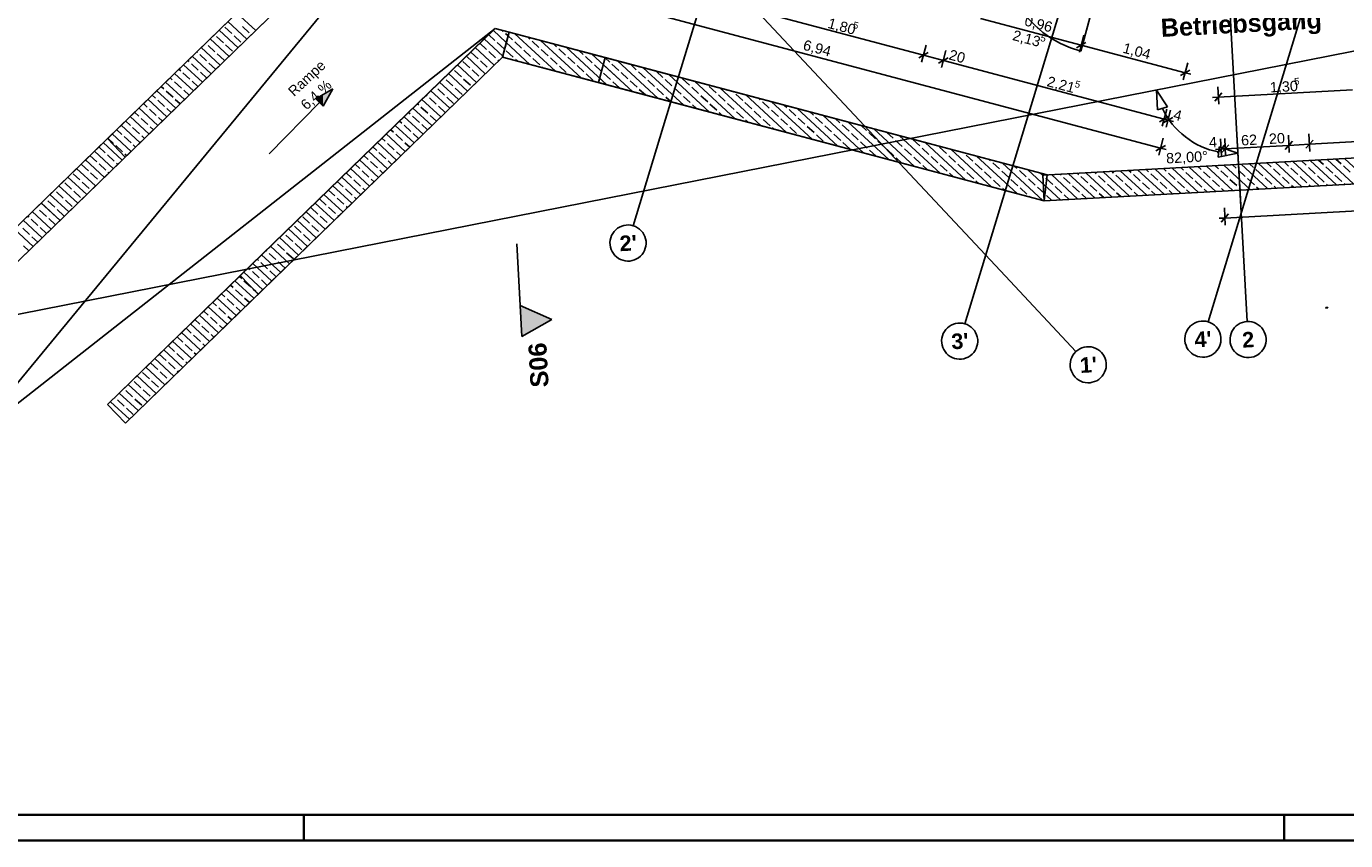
# Model space of a CAD drawing. Extents: x -181 to 1388, y 138 to 979.
# Tile 12 of 82: x 355 to 611, y 138 to 296. Entities that reach past the tile are written whole.
import ezdxf
from ezdxf.lldxf.tags import DXFTag

# ---------------------------------------------------------------- set-up
doc = ezdxf.new("R2010")
doc.units = 0
doc.layers.get('0').update_dxf_attribs({"lineweight": 25})
for name, color, linetype, lineweight, true_color in [('01 Allgemein Beschriftung', 7, 'Continuous', 25, 0x848484), ('01AFU Allgemein Bemaßung', 7, 'Continuous', 25, 0x848484), ('02 Raster Bemaßung', 7, 'Continuous', 25, 0x848484), ('20 Außenwände', 7, 'Continuous', 25, 0x848484), ('20 Innenwände', 7, 'Continuous', 25, 0x848484), ('60 Stützwand - Stützwände', 7, 'Continuous', 25, 0x848484), ('A-0', 7, 'Continuous', 25, 0x848484)]:
    doc.layers.add(name, color=color, linetype=linetype, lineweight=lineweight, true_color=true_color)
for name, color, linetype, lineweight in [('01 Schnitt Marker Gebäude', 7, 'Continuous', 25), ('02 Raster Gebäude', 7, 'Continuous', 25), ('Rahmen-A0U86KLAPE', 7, 'Continuous', 35), ('X_Rahmen', 7, 'Continuous', 25)]:
    doc.layers.add(name, color=color, linetype=linetype, lineweight=lineweight)
doc.styles.get("Standard").update_dxf_attribs({"font": 'arial.ttf'})
tags = doc.linetypes.add('Raster', pattern=[0.2, 0.1, -0.05, 0, -0.05]).pattern_tags.tags
tags[10:11] = [DXFTag(74, 4), DXFTag(75, 0), DXFTag(340, '0'), DXFTag(46, 1.0), DXFTag(50, 0.0), DXFTag(44, 0.0), DXFTag(45, 0.0)]
tags[8:9] = [DXFTag(74, 4), DXFTag(75, 0), DXFTag(340, '0'), DXFTag(46, 1.0), DXFTag(50, 0.0), DXFTag(44, 0.0), DXFTag(45, 0.0)]
tags[6:7] = [DXFTag(74, 4), DXFTag(75, 0), DXFTag(340, '0'), DXFTag(46, 1.0), DXFTag(50, 0.0), DXFTag(44, 0.0), DXFTag(45, 0.0)]
tags[4:5] = [DXFTag(74, 4), DXFTag(75, 0), DXFTag(340, '0'), DXFTag(46, 1.0), DXFTag(50, 0.0), DXFTag(44, 0.0), DXFTag(45, 0.0)]
tags = doc.linetypes.add('Schnittlinie', pattern=[0.3, 0.15, -0.075, 0, -0.075]).pattern_tags.tags
tags[10:11] = [DXFTag(74, 4), DXFTag(75, 0), DXFTag(340, '0'), DXFTag(46, 1.0), DXFTag(50, 0.0), DXFTag(44, 0.0), DXFTag(45, 0.0)]
tags[8:9] = [DXFTag(74, 4), DXFTag(75, 0), DXFTag(340, '0'), DXFTag(46, 1.0), DXFTag(50, 0.0), DXFTag(44, 0.0), DXFTag(45, 0.0)]
tags[6:7] = [DXFTag(74, 4), DXFTag(75, 0), DXFTag(340, '0'), DXFTag(46, 1.0), DXFTag(50, 0.0), DXFTag(44, 0.0), DXFTag(45, 0.0)]
tags[4:5] = [DXFTag(74, 4), DXFTag(75, 0), DXFTag(340, '0'), DXFTag(46, 1.0), DXFTag(50, 0.0), DXFTag(44, 0.0), DXFTag(45, 0.0)]
tags = doc.linetypes.add('Strichlinie eng', pattern=[0.115, 0.075, -0.04]).pattern_tags.tags
tags[6:7] = [DXFTag(74, 4), DXFTag(75, 0), DXFTag(340, '0'), DXFTag(46, 1.0), DXFTag(50, 0.0), DXFTag(44, 0.0), DXFTag(45, 0.0)]
tags[4:5] = [DXFTag(74, 4), DXFTag(75, 0), DXFTag(340, '0'), DXFTag(46, 1.0), DXFTag(50, 0.0), DXFTag(44, 0.0), DXFTag(45, 0.0)]
tags = doc.linetypes.add('Öffnungslinie Tür Fenster', pattern=[0.115, 0.075, -0.04]).pattern_tags.tags
tags[6:7] = [DXFTag(74, 4), DXFTag(75, 0), DXFTag(340, '0'), DXFTag(46, 1.0), DXFTag(50, 0.0), DXFTag(44, 0.0), DXFTag(45, 0.0)]
tags[4:5] = [DXFTag(74, 4), DXFTag(75, 0), DXFTag(340, '0'), DXFTag(46, 1.0), DXFTag(50, 0.0), DXFTag(44, 0.0), DXFTag(45, 0.0)]

# ---------------------------------------------------------------- blocks, each defined once
blk = doc.blocks.new('Blockreferenz-A07F5V03WF')
at = {"layer": 'Rahmen-A0U86KLAPE', "color": 0, "linetype": 'ByBlock', "ltscale": 0.35}
for p, q in [((-160.83, 142.99), (1383.17, 142.99)), ((409.17, 137.99), (409.17, 142.99)), ((599.17, 137.99), (599.17, 142.99)), ((-180.83, 137.99), (1388.17, 137.99))]:
    blk.add_line(p, q, dxfattribs=at)
blk = doc.blocks.new('Referenz-A07F5V09WF')
at = {"layer": '01 Schnitt Marker Gebäude', "linetype": 'Schnittlinie', "lineweight": -2, "ltscale": 156.25}
blk.add_line((450.43, 253.65), (451.08, 241.67), dxfattribs=at)
at = {"layer": '01 Schnitt Marker Gebäude', "lineweight": -2}
for p, q in [((451.41, 235.68), (451.08, 241.67)), ((451.08, 241.67), (457.24, 239)), ((457.24, 239), (451.41, 235.68))]:
    blk.add_line(p, q, dxfattribs=at)
for points in [[(451.41, 235.68), (451.08, 241.67), (451.41, 241.53)], [(451.41, 235.68), (451.41, 241.53), (457.24, 239)]]:
    blk.add_solid(points, dxfattribs=at)
at = {"layer": '01AFU Allgemein Bemaßung', "lineweight": -2}
for p, q in [((441.07, 307.81), (575.23, 272.2)), ((529.25, 290.2), (494.36, 299.47)), ((540.32, 297.33), (559.84, 292.15)), ((559.48, 290.79), (560.36, 294.08)), ((529.77, 292.14), (528.89, 288.85)), ((560.76, 292.68), (558.93, 291.61)), ((559.84, 292.15), (579.99, 286.8)), ((528.34, 289.67), (530.17, 290.74)), ((533.12, 289.18), (529.25, 290.2)), ((532.2, 288.65), (534.04, 289.71)), ((533.63, 291.11), (532.76, 287.82)), ((575.91, 277.82), (533.12, 289.18)), ((579.08, 286.26), (580.91, 287.33)), ((579.63, 285.44), (580.51, 288.73)), ((579.99, 286.8), (581.08, 286.51)), ((586.49, 280.69), (586.31, 284.09)), ((585.29, 282.03), (586.41, 282.09)), ((587.12, 282.88), (585.71, 281.3)), ((586.41, 282.09), (612.43, 283.51)), ((576.42, 279.75), (575.54, 276.46)), ((577.18, 279.55), (576.31, 276.26)), ((574.99, 277.29), (576.82, 278.35)), ((575.75, 277.08), (577.59, 278.15)), ((576.67, 277.62), (575.91, 277.82)), ((577.76, 277.33), (576.67, 277.62)), ((574.87, 270.84), (575.75, 274.13)), ((587.04, 270.61), (586.86, 274.01)), ((587.83, 270.65), (587.65, 274.06)), ((600.18, 271.33), (599.99, 274.73)), ((604.8, 273.74), (603.39, 272.16)), ((604.17, 271.55), (603.99, 274.95)), ((604.09, 272.95), (647.53, 275.33)), ((574.31, 271.66), (576.15, 272.73)), ((575.23, 272.2), (576.32, 271.91)), ((585.84, 271.95), (586.97, 272.02)), ((587.67, 272.81), (586.26, 271.23)), ((586.97, 272.02), (587.76, 272.06)), ((588.46, 272.85), (587.05, 271.27)), ((587.76, 272.06), (600.1, 272.73)), ((600.81, 273.52), (599.39, 271.94)), ((600.1, 272.73), (604.09, 272.95)), ((587.7, 258.65), (769.52, 268.61)), ((586.57, 258.59), (587.7, 258.65)), ((588.41, 259.44), (586.99, 257.86)), ((587.77, 257.25), (587.59, 260.65))]:
    blk.add_line(p, q, dxfattribs=at)
at = {"layer": '02 Raster Bemaßung', "lineweight": -2}
for p, q in [((574.44, 283.45), (574.65, 279.59)), ((574.44, 283.45), (576.55, 280.22)), ((576.55, 280.22), (574.65, 279.59)), ((590, 274.81), (590.75, 261.2)), ((586.41, 270.45), (586.55, 272.44)), ((590.2, 271.19), (586.41, 270.45)), ((590.2, 271.19), (586.55, 272.44))]:
    blk.add_line(p, q, dxfattribs=at)
blk.add_ellipse((589.37, 286.39), major_axis=(-13.77, -6.49), ratio=1, start_param=0, end_param=0.939545, dxfattribs=at)
at = {"layer": '02 Raster Gebäude', "linetype": 'Raster', "lineweight": -2, "ltscale": 56.250004}
for p, q in [((553.97, 933.19), (590.89, 258.55)), ((478.81, 276.29), (639.42, 805.98)), ((543.11, 257.29), (703.58, 786.53)), ((590.25, 257.66), (746.64, 773.47)), ((262.42, 549.18), (545.14, 247.37)), ((324.28, 234.21), (1008.61, 368.91)), ((478.81, 276.29), (473.01, 257.15)), ((590.89, 258.55), (591.99, 238.58)), ((543.11, 257.29), (537.31, 238.15)), ((590.25, 257.66), (584.44, 238.52)), ((545.14, 247.37), (558.81, 232.77))]:
    blk.add_line(p, q, dxfattribs=at)
at = {"layer": '02 Raster Gebäude', "linetype": 'ByBlock', "lineweight": -2, "ltscale": 56.250004}
for p, q in [((478.81, 276.29), (478.81, 276.29)), ((478.81, 276.29), (478.81, 276.29)), ((590.89, 258.55), (590.89, 258.55)), ((590.89, 258.55), (590.89, 258.55)), ((543.11, 257.29), (543.11, 257.29)), ((543.11, 257.29), (543.11, 257.29)), ((590.25, 257.66), (590.25, 257.66)), ((590.25, 257.66), (590.25, 257.66)), ((545.14, 247.37), (545.14, 247.37)), ((545.14, 247.37), (545.14, 247.37))]:
    blk.add_line(p, q, dxfattribs=at)
at = {"layer": '02 Raster Gebäude', "lineweight": -2}
for centre, major_axis in [((472, 253.8), (1.02, 3.35)), ((472, 253.8), (-1.02, -3.35)), ((536.29, 234.8), (1.02, 3.35)), ((536.29, 234.8), (-1.02, -3.35)), ((583.43, 235.17), (1.02, 3.35)), ((583.43, 235.17), (-1.02, -3.35)), ((592.18, 235.09), (-0.19, 3.49)), ((592.18, 235.09), (0.19, -3.49)), ((561.2, 230.21), (-2.39, 2.55)), ((561.2, 230.21), (2.39, -2.55))]:
    blk.add_ellipse(centre, major_axis=major_axis, ratio=1, start_param=0, end_param=3.141593, dxfattribs=at)
at = {"layer": '20 Außenwände', "lineweight": -2}
blk.add_line((565.09, 310.98), (559.78, 290.99), dxfattribs=at)
for centre, major_axis in [((565.09, 310.98), (-19.99, 5.31)), ((631.54, 308.35), (-20.65, -1.13))]:
    blk.add_ellipse(centre, major_axis=major_axis, ratio=1, start_param=0, end_param=1.570796, dxfattribs=at)
at = {"layer": '20 Innenwände', "lineweight": -2}
for p, q in [((607.28, 241.28), (607.65, 241.29)), ((607.28, 241.2), (607.28, 241.28)), ((607.65, 241.21), (607.28, 241.2)), ((607.65, 241.29), (607.65, 241.21))]:
    blk.add_line(p, q, dxfattribs=at)
for points in [[(607.65, 241.21), (607.28, 241.28), (607.65, 241.29)], [(607.28, 241.2), (607.28, 241.28), (607.28, 241.28)], [(607.28, 241.2), (607.28, 241.28), (607.65, 241.21)], [(607.65, 241.21), (607.65, 241.29), (607.65, 241.21)]]:
    blk.add_solid(points, dxfattribs=at)
at = {"layer": '60 Stützwand - Stützwände', "lineweight": -2}
for p, q in [((447.31, 348.01), (310.76, 215.5)), ((371.08, 274.04), (447.31, 348.02)), ((314.24, 211.92), (450.79, 344.43)), ((450.79, 344.43), (374.56, 270.45)), ((398.12, 293.32), (394.44, 296.71)), ((399.85, 294.99), (396.17, 298.38)), ((446.22, 295.4), (371.1, 222.51)), ((396.4, 291.64), (392.72, 295.04)), ((395.19, 294.39), (393.87, 295.61)), ((398.58, 294.53), (397.26, 295.75)), ((444.19, 293.43), (446.22, 295.4)), ((446.2, 293.06), (444.97, 294.19)), ((448.41, 292.65), (445.84, 295.03)), ((448.95, 294.67), (446.22, 295.4)), ((446.22, 295.4), (448.95, 294.67)), ((447.82, 294.82), (447.6, 295.03)), ((448.95, 294.67), (447.67, 289.84)), ((447.67, 289.84), (448.95, 294.67)), ((448.95, 294.67), (447.67, 289.84)), ((448.76, 293.96), (448.26, 294.42)), ((448.52, 293.03), (448.95, 294.67)), ((553.24, 267.01), (448.95, 294.67)), ((448.95, 294.67), (467.56, 289.74)), ((457.96, 287.11), (450.08, 294.37)), ((392.95, 288.29), (389.27, 291.69)), ((390.17, 292.49), (390.13, 292.53)), ((391.94, 290.86), (390.61, 292.08)), ((394.67, 289.97), (390.99, 293.36)), ((393.56, 292.62), (392.24, 293.84)), ((395.33, 291), (394, 292.22)), ((396.95, 292.76), (395.63, 293.98)), ((396.84, 247.49), (444.19, 293.43)), ((446.07, 288.28), (442.39, 291.68)), ((444.57, 291.29), (443.25, 292.51)), ((447.72, 290.02), (444.11, 293.35)), ((447.96, 291.43), (446.64, 292.65)), ((447.67, 289.84), (448.52, 293.03)), ((452.99, 288.42), (448.41, 292.65)), ((449.59, 293.2), (448.76, 293.96)), ((451.35, 291.57), (450.03, 292.79)), ((452.98, 293.33), (452.57, 293.71)), ((454.74, 291.71), (453.42, 292.93)), ((462.93, 285.79), (455.06, 293.05)), ((458.14, 291.84), (457.54, 292.39)), ((467.9, 284.47), (460.03, 291.73)), ((374.58, 218.92), (447.67, 289.84)), ((386.92, 288.96), (386.68, 289.18)), ((391.22, 286.62), (387.54, 290.01)), ((388.54, 290.72), (388.4, 290.85)), ((390.31, 289.1), (388.99, 290.32)), ((393.7, 289.23), (392.38, 290.45)), ((447.67, 289.84), (400.33, 243.9)), ((441.32, 287.77), (439.99, 288.99)), ((444.34, 286.61), (440.66, 290)), ((442.94, 289.53), (441.62, 290.75)), ((444.71, 287.9), (443.38, 289.12)), ((446.33, 289.67), (445.01, 290.89)), ((446.93, 289.12), (446.78, 289.26)), ((447.67, 289.84), (552.68, 261.98)), ((466.27, 284.9), (447.67, 289.84)), ((448.02, 289.74), (447.72, 290.02)), ((449.73, 289.81), (448.4, 291.03)), ((450.51, 289.08), (450.17, 289.4)), ((453.12, 289.94), (451.79, 291.16)), ((454.88, 288.32), (453.56, 289.54)), ((456.51, 290.08), (455.19, 291.3)), ((458.27, 288.45), (456.95, 289.67)), ((459.9, 290.22), (458.58, 291.44)), ((461.66, 288.59), (460.34, 289.81)), ((463.29, 290.36), (462.51, 291.07)), ((465.06, 288.73), (463.73, 289.95)), ((472.87, 283.15), (465, 290.42)), ((466.27, 284.9), (467.56, 289.74)), ((468.45, 288.87), (467.48, 289.76)), ((468.45, 288.87), (467.55, 289.7)), ((467.56, 289.74), (553.24, 267.01)), ((477.85, 281.83), (469.97, 289.1)), ((477.85, 281.83), (469.97, 289.1)), ((387.77, 283.27), (384.09, 286.67)), ((385.29, 287.19), (384.95, 287.5)), ((387.05, 285.57), (385.73, 286.79)), ((389.5, 284.95), (385.82, 288.34)), ((388.68, 287.33), (387.36, 288.55)), ((390.36, 285.78), (389.12, 286.92)), ((392.07, 287.47), (390.75, 288.69)), ((440.89, 283.26), (437.21, 286.66)), ((439.69, 286), (438.37, 287.22)), ((442.62, 284.93), (438.94, 288.33)), ((443.08, 286.14), (441.76, 287.36)), ((445.2, 287.45), (445.15, 287.5)), ((455.48, 287.77), (455.32, 287.91)), ((460.04, 286.83), (458.71, 288.05)), ((463.43, 286.96), (462.11, 288.18)), ((465.19, 285.34), (463.87, 286.56)), ((466.82, 287.1), (465.5, 288.32)), ((472.87, 283.15), (467.2, 288.38)), ((468.58, 285.47), (467.26, 286.69)), ((468.58, 285.47), (467.26, 286.69)), ((470.21, 287.24), (468.89, 288.46)), ((470.21, 287.24), (468.89, 288.46)), ((471.98, 285.61), (470.65, 286.83)), ((471.98, 285.61), (470.65, 286.83)), ((473.6, 287.38), (472.45, 288.44)), ((473.6, 287.38), (472.45, 288.44)), ((475.37, 285.75), (474.04, 286.97)), ((475.37, 285.75), (474.04, 286.97)), ((482.82, 280.51), (474.94, 287.78)), ((482.82, 280.51), (474.94, 287.78)), ((478.76, 285.89), (477.43, 287.11)), ((478.76, 285.89), (477.43, 287.11)), ((487.79, 279.19), (479.91, 286.46)), ((487.79, 279.19), (479.91, 286.46)), ((382.04, 283.66), (381.5, 284.16)), ((386.05, 281.6), (382.37, 284.99)), ((383.66, 285.43), (383.23, 285.83)), ((385.43, 283.8), (384.1, 285.02)), ((388.64, 284.11), (387.5, 285.16)), ((434.67, 284.1), (434.62, 284.14)), ((439.17, 281.59), (435.48, 284.98)), ((438.06, 284.24), (436.74, 285.46)), ((441.45, 284.37), (440.13, 285.59)), ((466.27, 284.9), (552.68, 261.98)), ((467.9, 284.47), (466.5, 285.76)), ((470.35, 283.85), (469.03, 285.07)), ((470.35, 283.85), (469.03, 285.07)), ((473.74, 283.98), (472.42, 285.21)), ((473.74, 283.98), (472.42, 285.21)), ((477.13, 284.12), (475.81, 285.34)), ((477.13, 284.12), (475.81, 285.34)), ((480.52, 284.26), (479.2, 285.48)), ((480.52, 284.26), (479.2, 285.48)), ((482.29, 282.63), (480.96, 283.85)), ((482.29, 282.63), (480.96, 283.85)), ((483.91, 284.4), (482.59, 285.62)), ((483.91, 284.4), (482.59, 285.62)), ((485.68, 282.77), (484.36, 283.99)), ((485.68, 282.77), (484.36, 283.99)), ((492.76, 277.88), (484.88, 285.14)), ((492.76, 277.88), (484.88, 285.14)), ((489.07, 282.91), (487.75, 284.13)), ((489.07, 282.91), (487.75, 284.13)), ((382.6, 278.25), (378.92, 281.65)), ((380.41, 281.9), (379.78, 282.48)), ((384.32, 279.92), (380.64, 283.32)), ((382.17, 280.27), (380.85, 281.49)), ((383.8, 282.04), (382.48, 283.26)), ((385.19, 280.76), (384.24, 281.63)), ((386.91, 282.44), (385.87, 283.4)), ((414.79, 283.7), (411.46, 281.74)), ((412.89, 280.34), (411.46, 281.74)), ((414.79, 283.7), (412.89, 280.34)), ((435.72, 278.24), (432.03, 281.63)), ((433.04, 282.34), (432.9, 282.47)), ((434.81, 280.71), (433.49, 281.93)), ((437.44, 279.91), (433.76, 283.31)), ((436.44, 282.47), (435.11, 283.69)), ((438.2, 280.85), (436.88, 282.07)), ((439.83, 282.61), (438.5, 283.83)), ((475.36, 282.49), (474.18, 283.58)), ((475.36, 282.49), (474.18, 283.58)), ((478.9, 282.5), (477.57, 283.72)), ((478.9, 282.5), (477.57, 283.72)), ((480.33, 281.17), (479.34, 282.09)), ((480.33, 281.17), (479.34, 282.09)), ((484.05, 281.01), (482.73, 282.23)), ((484.05, 281.01), (482.73, 282.23)), ((487.44, 281.14), (486.12, 282.36)), ((487.44, 281.14), (486.12, 282.36)), ((490.83, 281.28), (489.51, 282.5)), ((490.83, 281.28), (489.51, 282.5)), ((497.73, 276.56), (489.85, 283.82)), ((497.73, 276.56), (489.85, 283.82)), ((492.46, 283.05), (492.33, 283.16)), ((492.46, 283.05), (492.33, 283.16)), ((494.23, 281.42), (492.9, 282.64)), ((494.23, 281.42), (492.9, 282.64)), ((502.7, 275.24), (494.82, 282.5)), ((502.7, 275.24), (494.82, 282.5)), ((497.62, 281.56), (497.3, 281.85)), ((497.62, 281.56), (497.3, 281.85)), ((377.16, 278.37), (376.33, 279.13)), ((380.87, 276.58), (377.19, 279.97)), ((378.78, 280.14), (378.05, 280.81)), ((380.55, 278.51), (379.22, 279.73)), ((383.46, 279.09), (382.62, 279.87)), ((412.18, 281.04), (402.44, 271.09)), ((429.79, 278.81), (429.45, 279.12)), ((433.99, 276.56), (430.31, 279.96)), ((431.42, 280.57), (431.17, 280.8)), ((433.18, 278.94), (431.86, 280.16)), ((436.57, 279.08), (435.25, 280.3)), ((485.3, 279.85), (484.49, 280.6)), ((485.3, 279.85), (484.49, 280.6)), ((489.21, 279.52), (487.88, 280.74)), ((489.21, 279.52), (487.88, 280.74)), ((490.27, 278.54), (489.65, 279.11)), ((490.27, 278.54), (489.65, 279.11)), ((492.6, 279.65), (491.28, 280.87)), ((492.6, 279.65), (491.28, 280.87)), ((494.36, 278.03), (493.04, 279.25)), ((494.36, 278.03), (493.04, 279.25)), ((495.99, 279.79), (494.67, 281.01)), ((495.99, 279.79), (494.67, 281.01)), ((497.75, 278.16), (496.43, 279.38)), ((497.75, 278.16), (496.43, 279.38)), ((499.38, 279.93), (498.06, 281.15)), ((499.38, 279.93), (498.06, 281.15)), ((507.67, 273.92), (499.79, 281.19)), ((507.67, 273.92), (499.79, 281.19)), ((501.15, 278.3), (499.82, 279.52)), ((501.15, 278.3), (499.82, 279.52)), ((502.77, 280.07), (502.27, 280.53)), ((502.77, 280.07), (502.27, 280.53)), ((504.54, 278.44), (503.21, 279.66)), ((504.54, 278.44), (503.21, 279.66)), ((512.64, 272.6), (504.76, 279.87)), ((512.64, 272.6), (504.76, 279.87)), ((507.93, 278.58), (507.24, 279.21)), ((507.93, 278.58), (507.24, 279.21)), ((377.42, 273.23), (373.74, 276.62)), ((375.53, 276.61), (374.6, 277.46)), ((379.15, 274.9), (375.47, 278.3)), ((377.29, 274.98), (375.97, 276.2)), ((378.92, 276.74), (377.6, 277.96)), ((380.01, 275.74), (379.36, 276.34)), ((381.74, 277.41), (380.99, 278.1)), ((430.54, 273.22), (426.86, 276.61)), ((428.16, 277.04), (427.72, 277.45)), ((432.27, 274.89), (428.58, 278.29)), ((429.93, 275.42), (428.6, 276.64)), ((431.55, 277.18), (430.23, 278.4)), ((433.13, 275.73), (432, 276.77)), ((434.85, 277.4), (433.62, 278.54)), ((495.24, 277.22), (494.8, 277.62)), ((495.24, 277.22), (494.8, 277.62)), ((499.52, 276.54), (498.2, 277.76)), ((499.52, 276.54), (498.2, 277.76)), ((502.91, 276.68), (501.59, 277.9)), ((502.91, 276.68), (501.59, 277.9)), ((504.67, 275.05), (503.35, 276.27)), ((504.67, 275.05), (503.35, 276.27)), ((506.3, 276.81), (504.98, 278.03)), ((506.3, 276.81), (504.98, 278.03)), ((508.07, 275.19), (506.74, 276.41)), ((508.07, 275.19), (506.74, 276.41)), ((509.69, 276.95), (508.37, 278.17)), ((509.69, 276.95), (508.37, 278.17)), ((517.61, 271.28), (509.73, 278.55)), ((517.61, 271.28), (509.73, 278.55)), ((511.46, 275.32), (510.13, 276.54)), ((511.46, 275.32), (510.13, 276.54)), ((513.08, 277.09), (512.21, 277.89)), ((513.08, 277.09), (512.21, 277.89)), ((514.85, 275.46), (513.52, 276.68)), ((514.85, 275.46), (513.52, 276.68)), ((522.58, 269.96), (514.7, 277.23)), ((522.58, 269.96), (514.7, 277.23)), ((518.24, 275.6), (517.18, 276.57)), ((518.24, 275.6), (517.18, 276.57)), ((310.76, 215.5), (371.08, 274.04)), ((371.08, 274.04), (374.56, 270.45)), ((372.28, 273.08), (371.15, 274.11)), ((375.7, 271.55), (372.02, 274.95)), ((373.9, 274.84), (372.88, 275.79)), ((375.67, 273.22), (374.34, 274.44)), ((378.28, 274.07), (377.73, 274.57)), ((424.91, 273.51), (424.27, 274.1)), ((428.82, 271.54), (425.13, 274.94)), ((426.54, 275.28), (426, 275.77)), ((428.3, 273.65), (426.98, 274.87)), ((431.4, 274.05), (430.37, 275.01)), ((500.21, 275.9), (499.96, 276.13)), ((500.21, 275.9), (499.96, 276.13)), ((505.18, 274.58), (505.12, 274.64)), ((505.18, 274.58), (505.12, 274.64)), ((509.83, 273.56), (508.51, 274.78)), ((509.83, 273.56), (508.51, 274.78)), ((513.22, 273.7), (511.9, 274.92)), ((513.22, 273.7), (511.9, 274.92)), ((516.61, 273.83), (515.29, 275.05)), ((516.61, 273.83), (515.29, 275.05)), ((520, 273.97), (518.68, 275.19)), ((520, 273.97), (518.68, 275.19)), ((527.55, 268.65), (519.67, 275.91)), ((527.55, 268.65), (519.67, 275.91)), ((523.4, 274.11), (522.15, 275.25)), ((523.4, 274.11), (522.15, 275.25)), ((525.16, 272.48), (523.84, 273.7)), ((525.16, 272.48), (523.84, 273.7)), ((532.52, 267.33), (524.64, 274.59)), ((532.52, 267.33), (524.64, 274.59)), ((528.55, 272.62), (527.23, 273.84)), ((528.55, 272.62), (527.23, 273.84)), ((702.49, 275.18), (552.41, 266.97)), ((372.25, 268.21), (368.56, 271.6)), ((372.25, 268.21), (368.57, 271.6)), ((370.65, 271.31), (369.43, 272.44)), ((370.65, 271.31), (369.43, 272.44)), ((373.97, 269.88), (370.29, 273.28)), ((373.97, 269.88), (370.29, 273.28)), ((374.04, 271.45), (372.72, 272.67)), ((376.56, 272.39), (376.11, 272.81)), ((425.37, 268.2), (421.68, 271.59)), ((423.28, 271.75), (422.55, 272.43)), ((427.09, 269.87), (423.41, 273.26)), ((425.05, 270.12), (423.72, 271.34)), ((426.67, 271.89), (425.35, 273.11)), ((427.95, 270.71), (427.11, 271.48)), ((429.68, 272.38), (428.74, 273.24)), ((514.99, 272.07), (513.66, 273.29)), ((514.99, 272.07), (513.66, 273.29)), ((518.38, 272.21), (517.05, 273.43)), ((518.38, 272.21), (517.05, 273.43)), ((520.09, 270.62), (518.82, 271.8)), ((520.09, 270.62), (518.82, 271.8)), ((521.77, 272.34), (520.45, 273.56)), ((521.77, 272.34), (520.45, 273.56)), ((523.53, 270.72), (522.21, 271.94)), ((523.53, 270.72), (522.21, 271.94)), ((526.92, 270.85), (525.6, 272.07)), ((526.92, 270.85), (525.6, 272.07)), ((530.32, 270.99), (528.99, 272.21)), ((530.32, 270.99), (528.99, 272.21)), ((537.49, 266.01), (529.61, 273.28)), ((537.49, 266.01), (529.61, 273.28)), ((533.71, 271.13), (532.38, 272.35)), ((533.71, 271.13), (532.38, 272.35)), ((542.46, 264.69), (534.58, 271.96)), ((542.46, 264.69), (534.58, 271.96)), ((537.1, 271.27), (537.06, 271.3)), ((537.1, 271.27), (537.06, 271.3)), ((314.24, 211.92), (374.56, 270.45)), ((367.39, 267.79), (366.07, 269.01)), ((367.39, 267.79), (366.07, 269.01)), ((370.52, 266.53), (366.84, 269.93)), ((370.52, 266.53), (366.84, 269.93)), ((369.02, 269.55), (367.7, 270.77)), ((369.02, 269.55), (367.7, 270.76)), ((370.79, 267.92), (369.46, 269.14)), ((370.79, 267.92), (369.46, 269.14)), ((372.41, 269.69), (371.09, 270.91)), ((372.41, 269.69), (371.09, 270.91)), ((373.11, 269.04), (372.85, 269.28)), ((373.11, 269.04), (372.85, 269.28)), ((374.83, 270.72), (374.48, 271.04)), ((420.03, 268.22), (419.1, 269.08)), ((423.64, 266.52), (419.96, 269.92)), ((421.66, 269.98), (420.82, 270.75)), ((423.42, 268.36), (422.1, 269.58)), ((426.23, 269.03), (425.49, 269.72)), ((525.06, 269.31), (523.97, 270.31)), ((525.06, 269.31), (523.97, 270.31)), ((528.69, 269.23), (527.37, 270.45)), ((528.69, 269.23), (527.37, 270.45)), ((530.03, 267.99), (529.13, 268.82)), ((530.03, 267.99), (529.13, 268.82)), ((532.08, 269.37), (530.76, 270.59)), ((532.08, 269.37), (530.76, 270.59)), ((533.84, 267.74), (532.52, 268.96)), ((533.84, 267.74), (532.52, 268.96)), ((535.47, 269.5), (534.15, 270.72)), ((535.47, 269.5), (534.15, 270.72)), ((537.24, 267.88), (535.91, 269.1)), ((537.24, 267.88), (535.91, 269.1)), ((538.86, 269.64), (537.54, 270.86)), ((538.86, 269.64), (537.54, 270.86)), ((540.63, 268.01), (539.3, 269.23)), ((540.63, 268.01), (539.3, 269.23)), ((547.43, 263.37), (539.55, 270.64)), ((547.43, 263.37), (539.55, 270.64)), ((542.25, 269.78), (542.03, 269.98)), ((542.25, 269.78), (542.03, 269.98)), ((544.02, 268.15), (542.69, 269.37)), ((544.02, 268.15), (542.69, 269.37)), ((552.4, 262.05), (544.52, 269.32)), ((552.4, 262.05), (544.52, 269.32)), ((547.41, 268.29), (547, 268.66)), ((547.41, 268.29), (547, 268.66)), ((552.68, 261.97), (702.76, 270.19)), ((585.92, 263.79), (580.79, 268.52)), ((583.09, 268.04), (582.46, 268.61)), ((589.26, 263.98), (584.13, 268.7)), ((586.48, 268.17), (585.8, 268.79)), ((592.6, 264.16), (587.48, 268.89)), ((589.87, 268.31), (589.15, 268.98)), ((595.94, 264.34), (590.82, 269.07)), ((593.26, 268.45), (592.49, 269.16)), ((599.29, 264.53), (594.16, 269.25)), ((596.65, 268.59), (595.83, 269.34)), ((602.63, 264.71), (597.5, 269.43)), ((600.04, 268.72), (599.17, 269.53)), ((605.97, 264.89), (600.84, 269.62)), ((603.44, 268.86), (602.52, 269.71)), ((609.31, 265.07), (604.19, 269.8)), ((606.83, 269), (605.86, 269.89)), ((608.59, 267.37), (607.27, 268.59)), ((612.65, 265.26), (607.53, 269.98)), ((610.22, 269.14), (609.2, 270.08)), ((611.98, 267.51), (610.66, 268.73)), ((616, 265.44), (610.87, 270.17)), ((367.07, 263.19), (363.39, 266.58)), ((367.07, 263.19), (363.39, 266.58)), ((365.77, 266.02), (364.44, 267.24)), ((365.77, 266.02), (364.44, 267.24)), ((368.8, 264.86), (365.11, 268.25)), ((368.8, 264.86), (365.12, 268.25)), ((369.16, 266.16), (367.84, 267.38)), ((369.16, 266.16), (367.84, 267.38)), ((371.38, 267.37), (371.23, 267.52)), ((371.38, 267.37), (371.23, 267.52)), ((420.19, 263.17), (416.51, 266.57)), ((418.4, 266.46), (417.37, 267.41)), ((421.92, 264.85), (418.23, 268.24)), ((420.17, 264.83), (418.84, 266.05)), ((421.79, 266.59), (420.47, 267.81)), ((422.78, 265.68), (422.23, 266.19)), ((424.5, 267.36), (423.86, 267.95)), ((535, 266.67), (534.29, 267.33)), ((535, 266.67), (534.29, 267.33)), ((539, 266.25), (537.68, 267.47)), ((539, 266.25), (537.68, 267.47)), ((542.39, 266.39), (541.07, 267.61)), ((542.39, 266.39), (541.07, 267.61)), ((544.16, 264.76), (542.83, 265.98)), ((544.16, 264.76), (542.83, 265.98)), ((545.78, 266.52), (544.46, 267.74)), ((545.78, 266.52), (544.46, 267.74)), ((547.55, 264.9), (546.22, 266.12)), ((547.55, 264.9), (546.22, 266.12)), ((549.17, 266.66), (547.85, 267.88)), ((549.17, 266.66), (547.85, 267.88)), ((552.99, 264.77), (549.49, 268)), ((552.99, 264.77), (549.49, 268)), ((550.94, 265.03), (549.62, 266.25)), ((550.94, 265.03), (549.62, 266.25)), ((552.57, 266.8), (551.98, 267.34)), ((552.57, 266.8), (551.98, 267.34)), ((552.41, 266.97), (552.68, 261.97)), ((552.57, 266.8), (552.41, 266.94)), ((552.68, 261.98), (553.24, 267.01)), ((552.68, 261.98), (553.24, 267.01)), ((554.33, 265.17), (553.01, 266.39)), ((553.16, 266.25), (553.01, 266.39)), ((553.16, 266.25), (553.01, 266.39)), ((559.18, 262.33), (554.06, 267.06)), ((555.96, 266.94), (555.73, 267.15)), ((557.72, 265.31), (556.4, 266.53)), ((562.52, 262.51), (557.4, 267.24)), ((559.35, 267.07), (559.07, 267.33)), ((561.11, 265.45), (559.79, 266.67)), ((565.87, 262.7), (560.74, 267.42)), ((562.74, 267.21), (562.41, 267.51)), ((564.5, 265.58), (563.18, 266.8)), ((569.21, 262.88), (564.08, 267.61)), ((566.13, 267.35), (565.75, 267.7)), ((567.9, 265.72), (566.57, 266.94)), ((572.55, 263.06), (567.42, 267.79)), ((569.52, 267.49), (569.09, 267.88)), ((571.29, 265.86), (569.96, 267.08)), ((575.89, 263.24), (570.77, 267.97)), ((572.91, 267.62), (572.44, 268.06)), ((574.68, 266), (573.35, 267.22)), ((579.23, 263.43), (574.11, 268.15)), ((576.3, 267.76), (575.78, 268.25)), ((578.07, 266.13), (576.75, 267.35)), ((582.58, 263.61), (577.45, 268.34)), ((579.7, 267.9), (579.12, 268.43)), ((581.46, 266.27), (580.14, 267.49)), ((584.85, 266.41), (583.53, 267.63)), ((586.62, 264.78), (585.29, 266)), ((588.24, 266.55), (586.92, 267.77)), ((590.01, 264.92), (588.68, 266.14)), ((591.63, 266.68), (590.31, 267.9)), ((593.4, 265.06), (592.08, 266.28)), ((595.03, 266.82), (593.7, 268.04)), ((596.79, 265.19), (595.47, 266.41)), ((598.42, 266.96), (597.09, 268.18)), ((600.18, 265.33), (598.86, 266.55)), ((601.81, 267.1), (600.48, 268.32)), ((603.57, 265.47), (602.25, 266.69)), ((605.2, 267.23), (603.88, 268.45)), ((606.96, 265.61), (605.64, 266.83)), ((610.36, 265.74), (609.03, 266.96)), ((362.51, 262.49), (361.19, 263.71)), ((362.51, 262.49), (361.19, 263.71)), ((365.35, 261.51), (361.66, 264.91)), ((365.35, 261.51), (361.67, 264.91)), ((364.14, 264.26), (362.82, 265.48)), ((364.14, 264.26), (362.82, 265.48)), ((365.9, 262.63), (364.58, 263.85)), ((365.9, 262.63), (364.58, 263.85)), ((367.53, 264.39), (366.21, 265.61)), ((367.53, 264.39), (366.21, 265.61)), ((369.66, 265.7), (369.6, 265.75)), ((369.66, 265.7), (369.6, 265.75)), ((415.15, 262.93), (413.92, 264.06)), ((418.47, 261.5), (414.78, 264.89)), ((416.77, 264.69), (415.65, 265.73)), ((418.54, 263.06), (417.22, 264.28)), ((421.05, 264.01), (420.61, 264.42)), ((539.98, 265.35), (539.44, 265.84)), ((539.98, 265.35), (539.44, 265.84)), ((544.95, 264.03), (544.6, 264.35)), ((544.95, 264.03), (544.6, 264.35)), ((549.31, 263.27), (547.99, 264.49)), ((549.31, 263.27), (547.99, 264.49)), ((552.7, 263.41), (551.38, 264.63)), ((552.7, 263.41), (551.38, 264.63)), ((555.84, 262.15), (552.51, 265.22)), ((552.7, 263.41), (552.6, 263.5)), ((556.09, 263.54), (554.77, 264.77)), ((559.49, 263.68), (558.16, 264.9)), ((562.88, 263.82), (561.55, 265.04)), ((564.2, 262.6), (563.32, 263.41)), ((566.27, 263.96), (564.94, 265.18)), ((567.54, 262.79), (566.71, 263.55)), ((569.66, 264.09), (568.34, 265.31)), ((570.88, 262.97), (570.1, 263.69)), ((573.05, 264.23), (571.73, 265.45)), ((574.22, 263.15), (573.49, 263.83)), ((576.44, 264.37), (575.12, 265.59)), ((577.56, 263.34), (576.88, 263.96)), ((579.83, 264.51), (578.51, 265.73)), ((580.91, 263.52), (580.27, 264.1)), ((583.22, 264.64), (581.9, 265.86)), ((584.25, 263.7), (583.67, 264.24)), ((587.59, 263.88), (587.06, 264.38)), ((590.93, 264.07), (590.45, 264.51)), ((594.27, 264.25), (593.84, 264.65)), ((597.62, 264.43), (597.23, 264.79)), ((600.96, 264.62), (600.62, 264.93)), ((604.3, 264.8), (604.01, 265.06)), ((607.64, 264.98), (607.41, 265.2)), ((610.98, 265.17), (610.8, 265.34)), ((361.9, 258.16), (358.21, 261.56)), ((361.9, 258.16), (358.22, 261.56)), ((359.12, 262.35), (359.08, 262.4)), ((359.12, 262.35), (359.08, 262.4)), ((360.89, 260.73), (359.56, 261.95)), ((360.89, 260.73), (359.56, 261.95)), ((363.62, 259.84), (359.94, 263.23)), ((363.62, 259.84), (359.94, 263.23)), ((364.28, 260.86), (362.95, 262.09)), ((364.28, 260.86), (362.95, 262.09)), ((415.02, 258.15), (411.33, 261.55)), ((413.52, 261.16), (412.2, 262.38)), ((416.74, 259.83), (413.06, 263.22)), ((416.91, 261.3), (415.59, 262.52)), ((417.6, 260.66), (417.35, 260.89)), ((419.33, 262.34), (418.98, 262.66)), ((549.92, 262.71), (549.75, 262.86)), ((549.92, 262.71), (549.75, 262.86)), ((554.17, 262.06), (553.14, 263)), ((557.51, 262.24), (556.54, 263.14)), ((560.85, 262.42), (559.93, 263.28)), ((355.87, 258.83), (355.63, 259.05)), ((355.87, 258.83), (355.63, 259.05)), ((357.63, 257.2), (356.31, 258.42)), ((357.63, 257.2), (356.31, 258.42)), ((360.17, 256.49), (356.49, 259.88)), ((360.17, 256.49), (356.49, 259.88)), ((357.5, 260.59), (357.35, 260.72)), ((357.5, 260.59), (357.35, 260.72)), ((359.26, 258.96), (357.94, 260.18)), ((359.26, 258.96), (357.94, 260.18)), ((361.02, 257.34), (359.7, 258.56)), ((361.02, 257.34), (359.7, 258.56)), ((362.65, 259.1), (361.33, 260.32)), ((362.65, 259.1), (361.33, 260.32)), ((410.27, 257.63), (408.94, 258.85)), ((413.29, 256.48), (409.61, 259.87)), ((411.89, 259.4), (410.57, 260.62)), ((413.66, 257.77), (412.34, 258.99)), ((415.29, 259.54), (413.96, 260.76)), ((415.88, 258.99), (415.73, 259.13)), ((356.72, 253.14), (353.04, 256.54)), ((356.72, 253.14), (353.04, 256.54)), ((356.01, 255.43), (354.68, 256.65)), ((356.01, 255.43), (354.68, 256.65)), ((358.45, 254.82), (354.76, 258.21)), ((358.45, 254.82), (354.77, 258.21)), ((359.31, 255.65), (358.07, 256.79)), ((359.31, 255.65), (358.07, 256.79)), ((409.84, 253.13), (406.16, 256.52)), ((408.64, 255.87), (407.32, 257.09)), ((411.57, 254.8), (407.88, 258.2)), ((412.03, 256.01), (410.71, 257.23)), ((414.15, 257.31), (414.1, 257.36)), ((355.86, 252.3), (354.82, 253.26)), ((355.86, 252.3), (354.82, 253.26)), ((357.58, 253.98), (356.45, 255.03)), ((357.58, 253.98), (356.45, 255.03)), ((406.39, 249.78), (402.71, 253.18)), ((403.62, 253.97), (403.57, 254.01)), ((405.39, 252.34), (404.06, 253.56)), ((408.12, 251.46), (404.43, 254.85)), ((407.01, 254.1), (405.69, 255.33)), ((408.78, 252.48), (407.45, 253.7)), ((410.4, 254.24), (409.08, 255.46)), ((400.37, 250.44), (400.12, 250.67)), ((404.67, 248.11), (400.98, 251.5)), ((401.99, 252.2), (401.85, 252.34)), ((403.76, 250.58), (402.44, 251.8)), ((407.15, 250.71), (405.83, 251.93)), ((401.22, 244.76), (397.53, 248.15)), ((398.74, 248.67), (398.4, 248.99)), ((400.51, 247.05), (399.18, 248.27)), ((402.94, 246.43), (399.26, 249.83)), ((402.13, 248.81), (400.81, 250.03)), ((403.8, 247.27), (402.57, 248.41)), ((405.52, 248.95), (404.2, 250.17)), ((371.1, 222.51), (396.84, 247.49)), ((395.49, 245.15), (394.95, 245.65)), ((395.49, 245.15), (394.95, 245.64)), ((399.49, 243.09), (395.81, 246.48)), ((399.49, 243.09), (395.81, 246.48)), ((397.11, 246.91), (396.67, 247.32)), ((397.11, 246.91), (396.67, 247.32)), ((396.84, 247.49), (400.33, 243.9)), ((398.88, 245.28), (397.56, 246.5)), ((398.88, 245.28), (397.56, 246.5)), ((402.08, 245.6), (400.95, 246.64)), ((374.58, 218.92), (400.33, 243.9)), ((396.04, 239.74), (392.36, 243.13)), ((396.04, 239.74), (392.36, 243.13)), ((393.86, 243.38), (393.22, 243.97)), ((393.86, 243.38), (393.22, 243.97)), ((397.77, 241.41), (394.08, 244.81)), ((397.77, 241.41), (394.08, 244.81)), ((395.62, 241.75), (394.3, 242.97)), ((395.62, 241.75), (394.3, 242.97)), ((397.25, 243.52), (395.93, 244.74)), ((397.25, 243.52), (395.93, 244.74)), ((398.63, 242.25), (397.69, 243.11)), ((398.63, 242.25), (397.69, 243.11)), ((399.84, 244.4), (399.32, 244.88)), ((400.35, 243.92), (399.32, 244.88)), ((390.61, 239.85), (389.77, 240.62)), ((390.61, 239.85), (389.77, 240.62)), ((394.32, 238.06), (390.63, 241.46)), ((394.32, 238.06), (390.63, 241.46)), ((392.23, 241.62), (391.5, 242.3)), ((392.23, 241.62), (391.5, 242.3)), ((394, 239.99), (392.67, 241.21)), ((394, 239.99), (392.67, 241.21)), ((396.9, 240.58), (396.07, 241.35)), ((396.9, 240.58), (396.07, 241.35)), ((390.87, 234.72), (387.18, 238.11)), ((390.87, 234.72), (387.18, 238.11)), ((388.98, 238.09), (388.05, 238.95)), ((388.98, 238.09), (388.05, 238.95)), ((392.59, 236.39), (388.91, 239.79)), ((392.59, 236.39), (388.91, 239.79)), ((392.37, 238.23), (391.05, 239.45)), ((392.37, 238.23), (391.05, 239.45)), ((393.45, 237.23), (392.81, 237.82)), ((393.45, 237.23), (392.81, 237.82)), ((395.18, 238.9), (394.44, 239.58)), ((395.18, 238.9), (394.44, 239.58)), ((385.73, 234.56), (384.6, 235.6)), ((385.73, 234.56), (384.6, 235.6)), ((389.14, 233.04), (385.46, 236.44)), ((389.14, 233.04), (385.46, 236.44)), ((387.35, 236.32), (386.32, 237.28)), ((387.35, 236.32), (386.32, 237.27)), ((389.12, 234.7), (387.79, 235.92)), ((389.12, 234.7), (387.79, 235.92)), ((390.74, 236.46), (389.42, 237.68)), ((390.74, 236.46), (389.42, 237.68)), ((391.73, 235.55), (391.18, 236.05)), ((391.73, 235.55), (391.18, 236.05)), ((385.69, 229.69), (382.01, 233.09)), ((385.69, 229.69), (382.01, 233.09)), ((384.1, 232.79), (382.87, 233.93)), ((384.1, 232.79), (382.87, 233.93)), ((387.42, 231.37), (383.73, 234.76)), ((387.42, 231.37), (383.73, 234.76)), ((387.49, 232.93), (386.17, 234.15)), ((387.49, 232.93), (386.17, 234.15)), ((390, 233.88), (389.56, 234.29)), ((390, 233.88), (389.56, 234.29)), ((380.84, 229.27), (379.52, 230.49)), ((380.84, 229.27), (379.52, 230.49)), ((383.97, 228.02), (380.28, 231.42)), ((383.97, 228.02), (380.28, 231.42)), ((382.47, 231.03), (381.15, 232.25)), ((382.47, 231.03), (381.15, 232.25)), ((384.24, 229.4), (382.91, 230.62)), ((384.24, 229.4), (382.91, 230.62)), ((385.86, 231.17), (384.54, 232.39)), ((385.86, 231.17), (384.54, 232.39)), ((386.55, 230.53), (386.3, 230.76)), ((386.55, 230.53), (386.3, 230.76)), ((388.28, 232.21), (387.93, 232.53)), ((388.28, 232.21), (387.93, 232.53)), ((380.52, 224.67), (376.83, 228.07)), ((380.52, 224.67), (376.83, 228.07)), ((379.22, 227.5), (377.89, 228.72)), ((379.22, 227.5), (377.89, 228.72)), ((382.24, 226.35), (378.56, 229.74)), ((382.24, 226.35), (378.56, 229.74)), ((382.61, 227.64), (381.29, 228.86)), ((382.61, 227.64), (381.29, 228.86)), ((384.83, 228.86), (384.68, 229)), ((384.83, 228.86), (384.68, 229)), ((375.96, 223.97), (374.64, 225.19)), ((375.96, 223.97), (374.64, 225.19)), ((378.79, 223), (375.11, 226.39)), ((378.79, 223), (375.11, 226.39)), ((377.59, 225.74), (376.27, 226.96)), ((377.59, 225.74), (376.27, 226.96)), ((379.36, 224.11), (378.03, 225.33)), ((379.36, 224.11), (378.03, 225.33)), ((380.98, 225.87), (379.66, 227.09)), ((380.98, 225.87), (379.66, 227.09)), ((383.1, 227.18), (383.05, 227.23)), ((383.1, 227.18), (383.05, 227.23)), ((371.1, 222.51), (374.58, 218.92)), ((371.1, 222.51), (374.58, 218.92)), ((375.34, 219.65), (371.66, 223.05)), ((375.34, 219.65), (371.66, 223.05)), ((372.57, 223.84), (372.52, 223.88)), ((372.57, 223.84), (372.52, 223.88)), ((374.34, 222.21), (373.01, 223.43)), ((374.34, 222.21), (373.01, 223.43)), ((377.06, 221.33), (373.38, 224.72)), ((377.06, 221.33), (373.38, 224.72)), ((377.73, 222.35), (376.41, 223.57)), ((377.73, 222.35), (376.41, 223.57)), ((376.1, 220.58), (374.78, 221.8)), ((376.1, 220.58), (374.78, 221.8))]:
    blk.add_line(p, q, dxfattribs=at)
at = {"layer": '60 Stützwand - Stützwände', "linetype": 'Öffnungslinie Tür Fenster', "lineweight": -2, "ltscale": 56.250004}
for p, q in [((450.38, 344.02), (344.39, 215.44)), ((344.39, 215.44), (446.22, 295.4))]:
    blk.add_line(p, q, dxfattribs=at)
at = {"layer": '60 Stützwand - Stützwände', "linetype": 'Strichlinie eng', "lineweight": -2, "ltscale": 109.375}
for p, q in [((467.56, 289.74), (553.24, 267.01)), ((552.68, 261.98), (466.27, 284.9)), ((310.76, 215.5), (371.08, 274.04)), ((374.56, 270.45), (314.24, 211.92)), ((553.24, 267.01), (552.68, 261.98)), ((371.1, 222.51), (396.84, 247.49)), ((400.33, 243.9), (374.58, 218.92)), ((374.58, 218.92), (371.1, 222.51))]:
    blk.add_line(p, q, dxfattribs=at)
at = {"layer": '60 Stützwand - Stützwände', "lineweight": -2}
for points in [[(412.89, 280.34), (411.46, 281.74), (412.89, 282.58)], [(412.89, 280.34), (412.89, 282.58), (414.79, 283.7)]]:
    blk.add_solid(points, dxfattribs=at)
at = {"layer": 'A-0', "linetype": 'Continuous', "lineweight": -2, "ltscale": 312.5}
for p, q in [((447.31, 348.01), (310.76, 215.5)), ((314.24, 211.92), (450.79, 344.43)), ((446.22, 295.4), (371.1, 222.51)), ((448.95, 294.67), (446.22, 295.4)), ((448.95, 294.67), (447.67, 289.84)), ((448.52, 293.03), (448.95, 294.67)), ((553.24, 267.01), (448.95, 294.67)), ((447.67, 289.84), (448.52, 293.03)), ((374.58, 218.92), (447.67, 289.84)), ((447.67, 289.84), (552.68, 261.98)), ((467.56, 289.74), (466.27, 284.9)), ((553.24, 267.01), (467.56, 289.74)), ((466.27, 284.9), (552.68, 261.98)), ((414.79, 283.7), (411.46, 281.74)), ((411.46, 281.74), (412.89, 280.34)), ((412.89, 280.34), (414.79, 283.7)), ((371.08, 274.04), (310.76, 215.5)), ((374.56, 270.45), (371.08, 274.04)), ((702.49, 275.18), (552.41, 266.97)), ((314.24, 211.92), (374.56, 270.45)), ((552.68, 261.97), (702.76, 270.19)), ((552.41, 266.97), (552.68, 261.97)), ((552.68, 261.98), (553.24, 267.01)), ((552.68, 261.98), (553.24, 267.01)), ((396.84, 247.49), (371.1, 222.51)), ((400.33, 243.9), (396.84, 247.49)), ((374.58, 218.92), (400.33, 243.9)), ((457.24, 239), (451.08, 241.67)), ((451.08, 241.67), (451.41, 235.68)), ((607.65, 241.29), (607.28, 241.28)), ((607.28, 241.28), (607.28, 241.2)), ((607.28, 241.2), (607.65, 241.21)), ((607.65, 241.21), (607.65, 241.29)), ((451.41, 235.68), (457.24, 239)), ((371.1, 222.51), (374.58, 218.92)), ((371.1, 222.51), (374.58, 218.92))]:
    blk.add_line(p, q, dxfattribs=at)
at = {"layer": '01 Allgemein Beschriftung', "lineweight": -2, "attachment_point": 1}
for s, insert, char_height, rotation in [('{\\fArial|b1|i0;Betriebsgang}', (575.17, 297.23), 3.5, 3.1332), ('{\\fCentury Gothic;Rampe}', (405.9, 283.54), 2, 43.105), ('{\\fCentury Gothic;%}', (411.63, 284.01), 2, 43.105), ('{\\fCentury Gothic;6,4}', (408.34, 280.93), 2, 43.105)]:
    blk.add_mtext(s, dxfattribs=dict(at, insert=insert, char_height=char_height, rotation=rotation))
at = {"layer": '01 Schnitt Marker Gebäude', "linetype": 'Continuous', "lineweight": -2, "ltscale": 40.625, "insert": (453.13, 225.71), "char_height": 3.5, "attachment_point": 1, "rotation": 93.1332}
blk.add_mtext('{\\fArial|b1|i0;S06}', dxfattribs=at)
at = {"layer": '01AFU Allgemein Bemaßung', "linetype": 'ByBlock', "lineweight": -2, "ltscale": 40.625, "attachment_point": 1}
for s, insert, char_height, rotation in [('{\\fArial;1,80}', (511.07, 297.46), 2, 345.1316), ('{\\fArial;5}', (515.83, 296.76), 1.32, 345.1316), ('{\\fArial;0,96}', (549.21, 297.94), 2, 345.1316), ('{\\fArial;2,13}', (546.89, 295.12), 2, 345.1316), ('{\\fArial;5}', (552.17, 294.27), 1.32, 345.1316), ('{\\fArial;6,94}', (506.29, 293.24), 2, 345.1316), ('{\\fArial;1,04}', (568.25, 292.66), 2, 345.1316), ('{\\fArial;20}', (534.55, 291.35), 2, 345.1316), ('{\\fArial;2,21}', (553.56, 286.18), 2, 345.1316), ('{\\fArial;5}', (558.83, 285.34), 1.32, 345.1316), ('{\\fArial;1,30}', (596.35, 284.98), 2, 3.1332), ('{\\fArial;5}', (601.09, 285.78), 1.32, 3.1332), ('{\\fArial;4}', (578.05, 279.75), 2, 345.1316), ('{\\fArial;4}', (584.55, 274.31), 2, 3.1332), ('{\\fArial;62}', (590.77, 274.69), 2, 3.1332), ('{\\fArial;20}', (596.17, 274.99), 2, 3.1332)]:
    blk.add_mtext(s, dxfattribs=dict(at, insert=insert, char_height=char_height, rotation=rotation))
at = {"layer": '02 Raster Bemaßung', "linetype": 'ByBlock', "lineweight": -2, "ltscale": 56.250004, "insert": (576.24, 271.21), "char_height": 2, "attachment_point": 1, "rotation": 3.1332}
blk.add_mtext('{\\fArial;82,00°}', dxfattribs=at)
at = {"layer": '02 Raster Gebäude', "linetype": 'Continuous', "lineweight": -2, "ltscale": 56.250004, "char_height": 3, "attachment_point": 1, "rotation": 3.1332}
for s, insert in [("{\\fArial|b1|i0;2'}", (470.28, 255.2)), ("{\\fArial|b1|i0;3'}", (534.58, 236.2)), ("{\\fArial|b1|i0;4'}", (581.71, 236.57)), ('{\\fArial|b1|i0;2}', (590.96, 236.51)), ("{\\fArial|b1|i0;1'}", (559.49, 231.61))]:
    blk.add_mtext(s, dxfattribs=dict(at, insert=insert))

msp = doc.modelspace()

# ---------------------------------------------------------------- block references
at = {"color": 8, "lineweight": 25, "ltscale": 1250, "true_color": 0x808080}
msp.add_blockref('Referenz-A07F5V09WF', (0, 0), dxfattribs=at)
at = {"layer": 'X_Rahmen', "ltscale": 0.25}
msp.add_blockref('Blockreferenz-A07F5V03WF', (0, 0), dxfattribs=at)

doc.saveas('drawing.dxf')
